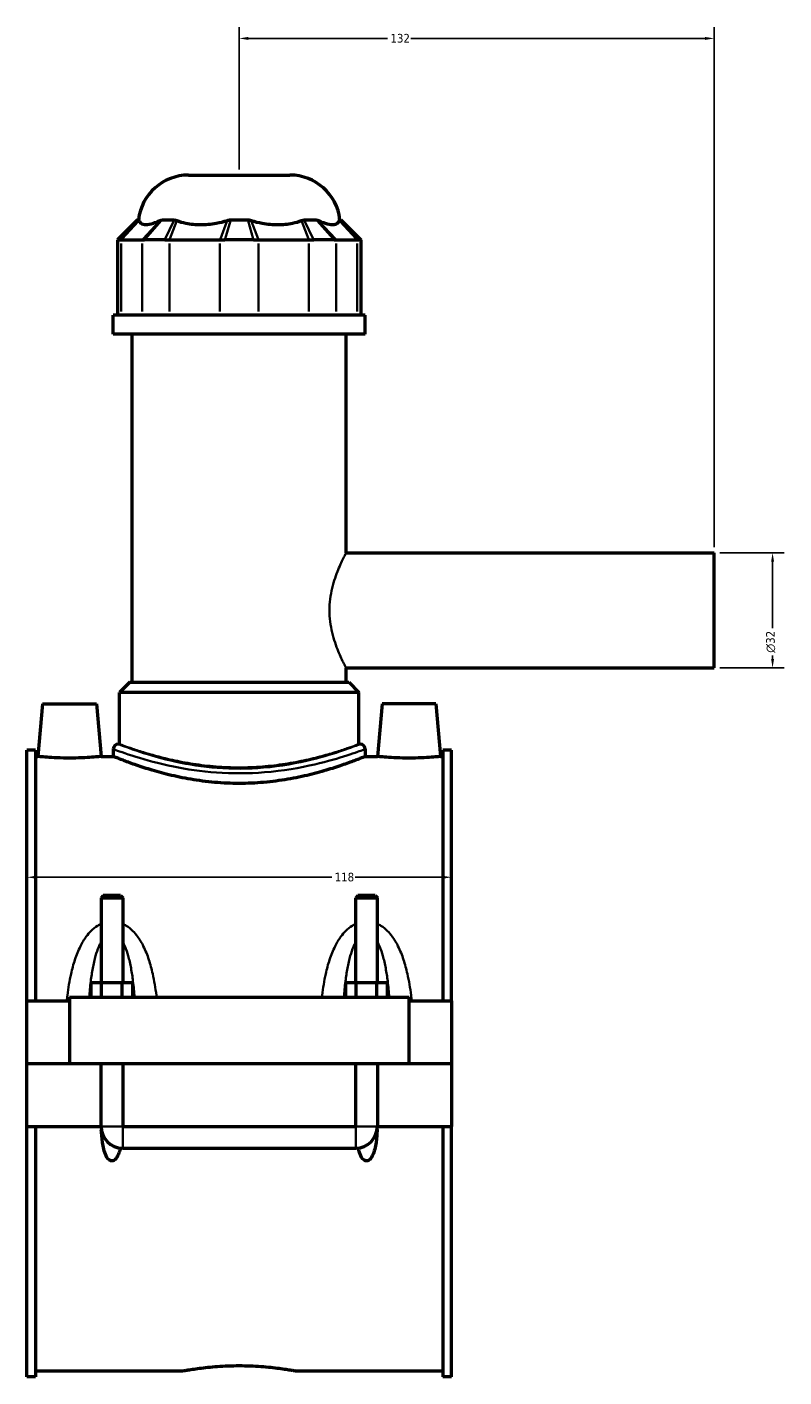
# Model space of a CAD drawing. Header units: millimetres. Extents: x -255 to 976, y -117 to 1166.
# Tile 2 of 9: x -255 to -45, y 260 to 636. Entities that reach past the tile are written whole.
import ezdxf

# ---------------------------------------------------------------- set-up
doc = ezdxf.new("R2010")
doc.units = ezdxf.units.MM
for name, color, linetype, lineweight in [('Dimension (ANSI)', 7, 'Continuous', 25), ('Visible (ANSI)', 7, 'Continuous', 50), ('Visible Narrow (ANSI)', 7, 'Continuous', 35)]:
    doc.layers.add(name, color=color, linetype=linetype, lineweight=lineweight)
doc.styles.add('Note Text (ANSI)', font='tahoma.ttf')
doc.dimstyles.new('Default - mm (ANSI)', dxfattribs={"dimtxt": 2.4, "dimasz": 2.5, "dimexe": 3.175, "dimexo": 1.6002, "dimgap": 0.8, "dimtad": 0, "dimtoh": 1, "dimdec": 0, "dimrnd": 1e-08, "dimzin": 4, "dimdsep": 46, "dimtxsty": 'Note Text (ANSI)', "dimcen": 0.09, "dimdle": 10, "dimclrd": 256, "dimclre": 256, "dimclrt": 5, "dimadec": 1, "dimazin": 1, "dimtfac": 1.27, "dimtofl": 0, "dimtmove": 0, "dimatfit": 3, "dimfxl": 1, "dimtolj": 1, "dimtzin": 4, "dimlwd": -1, "dimlwe": -1, "dimarcsym": 0})

# ---------------------------------------------------------------- blocks, each defined once
blk = doc.blocks.new('*D7')
at = {"layer": 'Defpoints', "color": 0, "transparency": 16777216}
for p in [(-255.45, 399.66), (-137.45, 399.66), (-137.45, 399.17)]:
    blk.add_point(p, dxfattribs=at)
at = {"layer": 'Dimension (ANSI)', "transparency": 16777216}
for p, q in [((-252.95, 399.17), (-170.71, 399.17)), ((-139.95, 399.17), (-164.19, 399.17))]:
    blk.add_line(p, q, dxfattribs=at)
for points in [[(-252.95, 399.59), (-252.95, 398.76), (-255.45, 399.17)], [(-139.95, 399.59), (-139.95, 398.76), (-137.45, 399.17)]]:
    blk.add_solid(points, dxfattribs=at)
at = {"layer": 'Dimension (ANSI)', "color": 5, "transparency": 16777216, "insert": (-169.91, 400.43), "char_height": 2.4, "attachment_point": 1, "style": 'Note Text (ANSI)'}
blk.add_mtext('\\A1;118', dxfattribs=at)
blk = doc.blocks.new('*D8')
at = {"layer": 'Defpoints', "color": 0, "transparency": 16777216}
for p in [(-196.45, 632.36), (-196.45, 594.36), (-64.45, 489.36)]:
    blk.add_point(p, dxfattribs=at)
at = {"layer": 'Dimension (ANSI)', "transparency": 16777216}
for p, q in [((-196.45, 595.96), (-196.45, 635.53)), ((-64.45, 490.96), (-64.45, 635.53)), ((-193.95, 632.36), (-155.2, 632.36)), ((-66.95, 632.36), (-148.7, 632.36))]:
    blk.add_line(p, q, dxfattribs=at)
for points in [[(-193.95, 632.77), (-193.95, 631.94), (-196.45, 632.36)], [(-66.95, 632.77), (-66.95, 631.94), (-64.45, 632.36)]]:
    blk.add_solid(points, dxfattribs=at)
at = {"layer": 'Dimension (ANSI)', "color": 5, "transparency": 16777216, "insert": (-154.4, 633.61), "char_height": 2.4, "attachment_point": 1, "style": 'Note Text (ANSI)'}
blk.add_mtext('\\A1;132', dxfattribs=at)
blk = doc.blocks.new('*D9')
at = {"layer": 'Defpoints', "color": 0, "transparency": 16777216}
for p in [(-64.45, 489.36), (-64.45, 457.36), (-48.18, 457.36)]:
    blk.add_point(p, dxfattribs=at)
at = {"layer": 'Dimension (ANSI)', "transparency": 16777216}
for p, q in [((-62.85, 489.36), (-45, 489.36)), ((-48.18, 486.86), (-48.18, 468.43)), ((-48.18, 459.86), (-48.18, 460.78)), ((-62.85, 457.36), (-45, 457.36))]:
    blk.add_line(p, q, dxfattribs=at)
for points in [[(-48.59, 486.86), (-47.76, 486.86), (-48.18, 489.36)], [(-48.59, 459.86), (-47.76, 459.86), (-48.18, 457.36)]]:
    blk.add_solid(points, dxfattribs=at)
at = {"layer": 'Dimension (ANSI)', "color": 5, "transparency": 16777216, "insert": (-49.98, 461.58), "char_height": 2.4, "attachment_point": 1, "rotation": 90, "style": 'Note Text (ANSI)'}
blk.add_mtext('\\A1;{\\fAIGDT|b0|i0;\\H2.4000;\\ln}\\fTahoma|b0|i0;\\H2.4000;32', dxfattribs=at)

msp = doc.modelspace()

# ---------------------------------------------------------------- linework, layer by layer
at = {"layer": 'Visible (ANSI)'}
for p, q in [((-210.54, 594.36), (-182.35, 594.36)), ((-224.69, 581.97), (-230.29, 576.37)), ((-224.69, 581.97), (-224.34, 581.97)), ((-217.87, 581.97), (-214.48, 581.97)), ((-198.84, 581.97), (-194.05, 581.97)), ((-178.42, 581.97), (-175.03, 581.97)), ((-168.55, 581.97), (-168.2, 581.97)), ((-168.2, 581.97), (-162.6, 576.37)), ((-229.71, 576.37), (-230.29, 576.37)), ((-230.29, 576.37), (-230.29, 555.42)), ((-229.71, 576.37), (-229.23, 576.37)), ((-229.23, 576.37), (-223.42, 576.37)), ((-223.42, 576.37), (-222.79, 576.37)), ((-217.14, 576.37), (-222.79, 576.37)), ((-217.14, 576.37), (-215.84, 576.37)), ((-215.84, 576.37), (-201.8, 576.37)), ((-201.8, 576.37), (-200.44, 576.37)), ((-192.45, 576.37), (-200.44, 576.37)), ((-192.45, 576.37), (-191.09, 576.37)), ((-191.09, 576.37), (-177.06, 576.37)), ((-177.06, 576.37), (-175.75, 576.37)), ((-170.1, 576.37), (-175.75, 576.37)), ((-170.1, 576.37), (-169.48, 576.37)), ((-169.48, 576.37), (-163.67, 576.37)), ((-163.67, 576.37), (-163.18, 576.37)), ((-162.6, 576.37), (-163.18, 576.37)), ((-162.6, 576.37), (-162.6, 555.42)), ((-161.45, 555.42), (-231.45, 555.42)), ((-231.45, 550.11), (-231.45, 555.42)), ((-161.45, 550.11), (-161.45, 555.42)), ((-161.45, 550.11), (-231.45, 550.11)), ((-226.2, 453.36), (-226.2, 550.11)), ((-166.7, 489.36), (-166.7, 550.11)), ((-166.7, 489.36), (-64.45, 489.36)), ((-64.45, 457.36), (-64.45, 489.36)), ((-166.7, 453.36), (-166.7, 457.36)), ((-166.7, 457.36), (-64.45, 457.36)), ((-226.9, 453.36), (-229.7, 450.56)), ((-163.2, 450.56), (-229.7, 450.56)), ((-229.7, 436.17), (-229.7, 450.56)), ((-226.9, 453.36), (-166, 453.36)), ((-166, 453.36), (-163.2, 450.56)), ((-163.2, 436.17), (-163.2, 450.56)), ((-251.15, 447.36), (-252.42, 432.76)), ((-251.15, 447.36), (-236.15, 447.36)), ((-236.15, 447.36), (-234.87, 432.76)), ((-156.75, 447.36), (-158.02, 432.76)), ((-141.75, 447.36), (-156.75, 447.36)), ((-141.75, 447.36), (-140.47, 432.76)), ((-229.7, 436.17), (-230.05, 436.17)), ((-162.85, 436.17), (-163.2, 436.17)), ((-255.45, 364.86), (-255.45, 434.46)), ((-253.09, 434.46), (-255.45, 434.46)), ((-253.09, 434.46), (-253.09, 364.86)), ((-253.09, 432.76), (-252.42, 432.76)), ((-234.87, 432.76), (-231.45, 432.76)), ((-231.45, 434.77), (-231.45, 432.76)), ((-161.45, 434.77), (-161.45, 432.76)), ((-161.45, 432.76), (-158.02, 432.76)), ((-140.47, 432.76), (-139.81, 432.76)), ((-139.81, 434.46), (-139.81, 364.86)), ((-137.45, 434.46), (-139.81, 434.46)), ((-137.45, 364.86), (-137.45, 434.46)), ((-234.25, 394.07), (-234.85, 393.47)), ((-229.45, 394.07), (-234.25, 394.07)), ((-229.45, 394.07), (-228.85, 393.47)), ((-163.45, 394.07), (-164.05, 393.47)), ((-158.65, 394.07), (-163.45, 394.07)), ((-158.65, 394.07), (-158.05, 393.47)), ((-234.85, 393.47), (-228.85, 393.47)), ((-234.85, 393.47), (-234.85, 369.86)), ((-228.85, 393.47), (-228.85, 369.86)), ((-164.05, 393.47), (-158.05, 393.47)), ((-164.05, 369.86), (-164.05, 393.47)), ((-158.05, 369.86), (-158.05, 393.47)), ((-237.62, 365.86), (-237.62, 369.86)), ((-234.73, 369.86), (-237.62, 369.86)), ((-234.73, 365.86), (-234.73, 369.86)), ((-228.96, 369.86), (-234.73, 369.86)), ((-228.96, 365.86), (-228.96, 369.86)), ((-226.07, 369.86), (-228.96, 369.86)), ((-226.07, 365.86), (-226.07, 369.86)), ((-166.82, 365.86), (-166.82, 369.86)), ((-163.93, 369.86), (-166.82, 369.86)), ((-163.93, 365.86), (-163.93, 369.86)), ((-158.16, 369.86), (-163.93, 369.86)), ((-158.16, 365.86), (-158.16, 369.86)), ((-155.27, 369.86), (-158.16, 369.86)), ((-155.27, 365.86), (-155.27, 369.86)), ((-255.45, 364.86), (-243.65, 364.86)), ((-255.45, 347.41), (-255.45, 364.86)), ((-243.65, 365.86), (-149.25, 365.86)), ((-243.65, 365.86), (-243.65, 347.41)), ((-149.25, 347.41), (-149.25, 365.86)), ((-149.25, 364.86), (-137.45, 364.86)), ((-137.45, 364.86), (-137.45, 347.41)), ((-255.45, 347.41), (-243.65, 347.41)), ((-255.45, 329.86), (-255.45, 347.31)), ((-234.85, 347.31), (-255.45, 347.31)), ((-243.65, 347.41), (-149.25, 347.41)), ((-234.85, 347.41), (-234.85, 347.31)), ((-234.85, 329.86), (-234.85, 347.31)), ((-228.85, 347.41), (-228.85, 347.31)), ((-228.85, 347.31), (-228.85, 329.86)), ((-164.05, 347.31), (-228.85, 347.31)), ((-164.05, 347.31), (-164.05, 347.41)), ((-164.05, 329.86), (-164.05, 347.31)), ((-158.05, 347.31), (-158.05, 347.41)), ((-158.05, 347.31), (-158.05, 329.86)), ((-137.45, 347.31), (-158.05, 347.31)), ((-149.25, 347.41), (-137.45, 347.41)), ((-137.45, 347.31), (-137.45, 329.86)), ((-255.45, 260.25), (-255.45, 329.86)), ((-255.45, 329.86), (-234.85, 329.86)), ((-253.09, 329.86), (-253.09, 260.25)), ((-228.85, 329.86), (-164.05, 329.86)), ((-158.05, 329.86), (-137.45, 329.86)), ((-139.81, 329.86), (-139.81, 260.25)), ((-137.45, 260.25), (-137.45, 329.86)), ((-228.85, 323.86), (-164.05, 323.86)), ((-253.09, 260.25), (-255.45, 260.25)), ((-253.09, 261.96), (-212.13, 261.96)), ((-180.77, 261.96), (-139.81, 261.96)), ((-137.45, 260.25), (-139.81, 260.25))]:
    msp.add_line(p, q, dxfattribs=at)
for centre, radius, start, end in [((-210.54, 580.36), 14, 90, 173.3964), ((-182.35, 580.36), 14, 6.6036, 90), ((-230.05, 434.77), 1.4, 90, 180), ((-162.85, 434.77), 1.4, 0, 90), ((-228.85, 329.86), 6, 180, 270), ((-164.05, 329.86), 6, 270, 0)]:
    msp.add_arc(centre, radius, start, end, dxfattribs=at)
for points in [[(-224.34, 581.97), (-224.33, 581.9), (-224.3, 581.82), (-224.28, 581.73)], [(-218.46, 581.73), (-218.27, 581.82), (-218.07, 581.9), (-217.87, 581.97)], [(-214.48, 581.97), (-214.25, 581.9), (-214.02, 581.82), (-213.79, 581.73)], [(-199.75, 581.73), (-199.45, 581.82), (-199.15, 581.9), (-198.84, 581.97)], [(-194.05, 581.97), (-193.74, 581.9), (-193.44, 581.82), (-193.14, 581.73)], [(-179.11, 581.73), (-178.87, 581.82), (-178.64, 581.9), (-178.42, 581.97)], [(-175.03, 581.97), (-174.82, 581.9), (-174.62, 581.82), (-174.43, 581.73)], [(-168.62, 581.73), (-168.59, 581.82), (-168.57, 581.9), (-168.55, 581.97)]]:
    msp.add_open_spline(points, degree=3, dxfattribs=at)
for points, knots in [([(-224.28, 581.73), (-224.19, 581.43), (-224.02, 581.18), (-223.45, 580.73), (-222.95, 580.61), (-222.4, 580.61), (-221.84, 580.61), (-221.13, 580.73), (-219.73, 581.18), (-219.11, 581.43), (-218.46, 581.73)], [-0.735013, -0.735013, -0.735013, -0.735013, -0.434677, -0.434677, 0, 0, 0, 0.434677, 0.434677, 0.735013, 0.735013, 0.735013, 0.735013]), ([(-213.79, 581.73), (-213.02, 581.43), (-212.16, 581.18), (-209.95, 580.73), (-208.54, 580.61), (-207.2, 580.61), (-205.86, 580.61), (-204.35, 580.73), (-201.8, 581.18), (-200.75, 581.43), (-199.75, 581.73)], [-0.735013, -0.735013, -0.735013, -0.735013, -0.434677, -0.434677, 0, 0, 0, 0.434677, 0.434677, 0.735013, 0.735013, 0.735013, 0.735013]), ([(-193.14, 581.73), (-192.14, 581.43), (-191.09, 581.18), (-188.54, 580.73), (-187.04, 580.61), (-185.7, 580.61), (-184.36, 580.61), (-182.95, 580.73), (-180.73, 581.18), (-179.88, 581.43), (-179.11, 581.73)], [-0.735013, -0.735013, -0.735013, -0.735013, -0.434677, -0.434677, 0, 0, 0, 0.434677, 0.434677, 0.735013, 0.735013, 0.735013, 0.735013]), ([(-174.43, 581.73), (-173.79, 581.43), (-173.16, 581.18), (-171.76, 580.73), (-171.05, 580.61), (-170.49, 580.61), (-169.94, 580.61), (-169.45, 580.73), (-168.87, 581.18), (-168.71, 581.43), (-168.62, 581.73)], [-0.735013, -0.735013, -0.735013, -0.735013, -0.434677, -0.434677, 0, 0, 0, 0.434677, 0.434677, 0.735013, 0.735013, 0.735013, 0.735013]), ([(-234.87, 432.76), (-234.87, 432.76), (-235.09, 432.73), (-235.98, 432.65), (-236.65, 432.59), (-238.21, 432.47), (-239.2, 432.41), (-241.36, 432.32), (-242.54, 432.3), (-244.75, 432.3), (-245.93, 432.32), (-248.1, 432.41), (-249.08, 432.47), (-250.64, 432.59), (-251.31, 432.65), (-252.21, 432.73), (-252.42, 432.76), (-252.42, 432.76)], [1.326549, 1.326549, 1.326549, 1.326549, 1.658012, 1.658012, 1.989476, 1.989476, 2.321287, 2.321287, 2.653097, 2.653097, 2.984908, 2.984908, 3.316719, 3.316719, 3.648183, 3.648183, 3.979646, 3.979646, 3.979646, 3.979646]), ([(-161.45, 432.76), (-161.45, 432.76), (-161.66, 432.67), (-162.56, 432.3), (-163.24, 432.03), (-165.04, 431.34), (-166.15, 430.93), (-168.71, 430.04), (-170.16, 429.56), (-173.24, 428.63), (-174.98, 428.14), (-178.77, 427.21), (-180.83, 426.78), (-185.13, 426.04), (-187.38, 425.75), (-191.93, 425.35), (-194.22, 425.25), (-198.67, 425.25), (-200.97, 425.35), (-205.51, 425.75), (-207.76, 426.04), (-212.06, 426.78), (-214.12, 427.21), (-217.92, 428.14), (-219.66, 428.63), (-222.73, 429.56), (-224.18, 430.04), (-226.74, 430.93), (-227.86, 431.34), (-229.65, 432.03), (-230.33, 432.3), (-231.23, 432.67), (-231.45, 432.76), (-231.45, 432.76)], [5.342673, 5.342673, 5.342673, 5.342673, 6.010131, 6.010131, 6.67759, 6.67759, 7.345048, 7.345048, 8.012507, 8.012507, 8.680716, 8.680716, 9.348926, 9.348926, 10.017136, 10.017136, 10.685346, 10.685346, 11.353555, 11.353555, 12.021765, 12.021765, 12.689975, 12.689975, 13.358185, 13.358185, 14.025643, 14.025643, 14.693102, 14.693102, 15.36056, 15.36056, 16.028018, 16.028018, 16.028018, 16.028018]), ([(-140.47, 432.76), (-140.47, 432.76), (-140.69, 432.73), (-141.58, 432.65), (-142.25, 432.59), (-143.81, 432.47), (-144.8, 432.41), (-146.96, 432.32), (-148.14, 432.3), (-149.25, 432.3), (-150.35, 432.3), (-151.53, 432.32), (-153.7, 432.41), (-154.68, 432.47), (-156.24, 432.59), (-156.91, 432.65), (-157.81, 432.73), (-158.02, 432.76), (-158.02, 432.76)], [3.979646, 3.979646, 3.979646, 3.979646, 4.31111, 4.31111, 4.642574, 4.642574, 4.974384, 4.974384, 5.306195, 5.306195, 5.306195, 5.638006, 5.638006, 5.969816, 5.969816, 6.30128, 6.30128, 6.632744, 6.632744, 6.632744, 6.632744]), ([(-229.51, 323.89), (-229.61, 323.48), (-229.73, 323.05), (-230.09, 322.01), (-230.36, 321.4), (-230.89, 320.76), (-231.05, 320.6), (-231.33, 320.43), (-231.43, 320.38), (-231.63, 320.32), (-231.74, 320.3), (-231.95, 320.3), (-232.06, 320.32), (-232.26, 320.38), (-232.36, 320.43), (-232.64, 320.6), (-232.8, 320.76), (-233.34, 321.4), (-233.61, 322.01), (-234.04, 323.27), (-234.2, 323.94), (-234.54, 325.71), (-234.67, 326.94), (-234.76, 328.48), (-234.78, 328.75), (-234.79, 329.02)], [1.539175, 1.539175, 1.539175, 1.539175, 1.665244, 1.665244, 1.859039, 1.859039, 1.922937, 1.922937, 1.954886, 1.954886, 1.986835, 1.986835, 2.018784, 2.018784, 2.050733, 2.050733, 2.11463, 2.11463, 2.308426, 2.308426, 2.502221, 2.502221, 2.870083, 2.870083, 2.946888, 2.946888, 2.946888, 2.946888]), ([(-158.11, 329.02), (-158.12, 328.75), (-158.13, 328.48), (-158.23, 326.94), (-158.35, 325.71), (-158.69, 323.94), (-158.85, 323.27), (-159.29, 322.01), (-159.56, 321.4), (-160.09, 320.76), (-160.25, 320.6), (-160.53, 320.43), (-160.63, 320.38), (-160.83, 320.32), (-160.94, 320.3), (-161.15, 320.3), (-161.26, 320.32), (-161.46, 320.38), (-161.56, 320.43), (-161.84, 320.6), (-162, 320.76), (-162.54, 321.4), (-162.81, 322.01), (-163.17, 323.05), (-163.28, 323.48), (-163.38, 323.89)], [1.026781, 1.026781, 1.026781, 1.026781, 1.103586, 1.103586, 1.471449, 1.471449, 1.665244, 1.665244, 1.859039, 1.859039, 1.922937, 1.922937, 1.954886, 1.954886, 1.986835, 1.986835, 2.018784, 2.018784, 2.050733, 2.050733, 2.11463, 2.11463, 2.308426, 2.308426, 2.434494, 2.434494, 2.434494, 2.434494]), ([(-212.13, 261.96), (-212.13, 261.96), (-212.03, 261.97), (-211.63, 262.05), (-211.33, 262.1), (-210.53, 262.24), (-210.03, 262.32), (-208.88, 262.49), (-208.23, 262.59), (-206.84, 262.77), (-206.05, 262.86), (-204.34, 263.04), (-203.42, 263.12), (-201.49, 263.26), (-200.48, 263.32), (-198.45, 263.39), (-197.43, 263.41), (-195.46, 263.41), (-194.44, 263.39), (-192.41, 263.32), (-191.41, 263.26), (-189.48, 263.12), (-188.55, 263.04), (-186.84, 262.86), (-186.05, 262.77), (-184.66, 262.59), (-184.01, 262.49), (-182.86, 262.32), (-182.36, 262.24), (-181.56, 262.1), (-181.26, 262.05), (-180.86, 261.97), (-180.77, 261.96), (-180.77, 261.96)], [2.368365, 2.368365, 2.368365, 2.368365, 2.664404, 2.664404, 2.960444, 2.960444, 3.256484, 3.256484, 3.552524, 3.552524, 3.848575, 3.848575, 4.144627, 4.144627, 4.440678, 4.440678, 4.736729, 4.736729, 5.032781, 5.032781, 5.328832, 5.328832, 5.624884, 5.624884, 5.920935, 5.920935, 6.216975, 6.216975, 6.513015, 6.513015, 6.809054, 6.809054, 7.105094, 7.105094, 7.105094, 7.105094])]:
    msp.add_open_spline(points, degree=3, knots=knots, dxfattribs=at)
at = {"layer": 'Visible Narrow (ANSI)'}
for p, q in [((-229.44, 576.65), (-224.61, 581.69)), ((-228.98, 576.63), (-224.52, 581.46)), ((-218.71, 581.46), (-223.17, 576.63)), ((-218.11, 581.69), (-222.55, 576.65)), ((-217.01, 576.65), (-214.61, 581.69)), ((-215.74, 576.63), (-213.89, 581.46)), ((-199.86, 581.46), (-201.7, 576.63)), ((-198.92, 581.69), (-200.36, 576.65)), ((-192.53, 576.65), (-193.97, 581.69)), ((-191.19, 576.63), (-193.04, 581.46)), ((-179, 581.46), (-177.16, 576.63)), ((-178.28, 581.69), (-175.88, 576.65)), ((-170.35, 576.65), (-174.78, 581.69)), ((-169.73, 576.63), (-174.18, 581.46)), ((-168.37, 581.46), (-163.91, 576.63)), ((-168.28, 581.69), (-163.45, 576.65)), ((-229.23, 556.46), (-229.23, 575.32)), ((-223.42, 575.32), (-223.42, 556.46)), ((-215.84, 556.46), (-215.84, 575.32)), ((-201.8, 575.32), (-201.8, 556.46)), ((-191.09, 556.46), (-191.09, 575.32)), ((-177.06, 575.32), (-177.06, 556.46)), ((-169.48, 556.46), (-169.48, 575.32)), ((-163.67, 575.32), (-163.67, 556.46)), ((-234.81, 329.86), (-228.88, 329.86)), ((-228.85, 323.89), (-228.85, 329.82)), ((-164.05, 323.89), (-164.05, 329.82)), ((-158.08, 329.86), (-164.01, 329.86))]:
    msp.add_line(p, q, dxfattribs=at)
for points, knots in [([(-166.7, 457.36), (-166.7, 457.36), (-166.75, 457.46), (-166.97, 457.87), (-167.14, 458.19), (-167.56, 459.01), (-167.81, 459.52), (-168.35, 460.69), (-168.65, 461.35), (-169.51, 463.44), (-170.15, 465.21), (-170.85, 468.15), (-171.04, 469.18), (-171.3, 471.27), (-171.37, 472.33), (-171.37, 474.39), (-171.3, 475.44), (-171.04, 477.53), (-170.85, 478.56), (-170.15, 481.5), (-169.51, 483.27), (-168.65, 485.37), (-168.35, 486.03), (-167.81, 487.19), (-167.56, 487.7), (-167.14, 488.53), (-166.97, 488.84), (-166.75, 489.26), (-166.7, 489.36), (-166.7, 489.36)], [2.469261, 2.469261, 2.469261, 2.469261, 2.777328, 2.777328, 3.085395, 3.085395, 3.393462, 3.393462, 3.701529, 3.701529, 4.320025, 4.320025, 4.629273, 4.629273, 4.938521, 4.938521, 5.247769, 5.247769, 5.557018, 5.557018, 6.175514, 6.175514, 6.483581, 6.483581, 6.791648, 6.791648, 7.099715, 7.099715, 7.407782, 7.407782, 7.407782, 7.407782]), ([(-162.85, 436.17), (-162.85, 436.17), (-162.99, 436.12), (-163.97, 435.74), (-165.5, 435.15), (-169.94, 433.63), (-172.85, 432.72), (-180.2, 430.91), (-184.81, 430.05), (-193.92, 429.28), (-198.32, 429.26), (-206.61, 429.89), (-210.49, 430.51), (-217.96, 432.12), (-221.41, 433.15), (-227.01, 434.99), (-228.97, 435.76), (-229.93, 436.13), (-230.05, 436.17), (-230.04, 436.17)], [16.011047, 16.011047, 16.011047, 16.011047, 16.551878, 16.551878, 17.856383, 17.856383, 19.162455, 19.162455, 20.667883, 20.667883, 21.963598, 21.963598, 23.205133, 23.205133, 24.634596, 24.634596, 26.208134, 26.208134, 26.68507, 26.68507, 26.68507, 26.68507]), ([(-163.2, 436.17), (-163.2, 436.17), (-163.4, 436.1), (-164.25, 435.78), (-164.9, 435.55), (-166.6, 434.95), (-167.66, 434.59), (-170.09, 433.82), (-171.47, 433.41), (-174.4, 432.6), (-176.06, 432.18), (-179.67, 431.39), (-181.62, 431.01), (-185.71, 430.39), (-187.85, 430.13), (-192.16, 429.8), (-194.34, 429.71), (-198.56, 429.71), (-200.73, 429.8), (-205.05, 430.13), (-207.18, 430.39), (-211.27, 431.01), (-213.23, 431.39), (-216.84, 432.18), (-218.49, 432.6), (-221.42, 433.41), (-222.8, 433.82), (-225.23, 434.59), (-226.29, 434.95), (-227.99, 435.55), (-228.64, 435.78), (-229.49, 436.1), (-229.7, 436.17), (-229.7, 436.17)], [5.063839, 5.063839, 5.063839, 5.063839, 5.696578, 5.696578, 6.329317, 6.329317, 6.962056, 6.962056, 7.594796, 7.594796, 8.228016, 8.228016, 8.861237, 8.861237, 9.494457, 9.494457, 10.127678, 10.127678, 10.760899, 10.760899, 11.394119, 11.394119, 12.02734, 12.02734, 12.66056, 12.66056, 13.293299, 13.293299, 13.926039, 13.926039, 14.558778, 14.558778, 15.191517, 15.191517, 15.191517, 15.191517]), ([(-231.44, 434.77), (-231.45, 434.77), (-231.33, 434.73), (-230.33, 434.36), (-228.28, 433.61), (-222.45, 431.79), (-218.86, 430.78), (-211.08, 429.2), (-207.03, 428.59), (-198.4, 427.97), (-193.81, 427.99), (-184.33, 428.75), (-179.52, 429.59), (-171.87, 431.37), (-168.84, 432.27), (-164.21, 433.76), (-162.62, 434.34), (-161.6, 434.72), (-161.45, 434.77), (-161.45, 434.77)], [-26.68507, -26.68507, -26.68507, -26.68507, -26.208134, -26.208134, -24.634596, -24.634596, -23.205133, -23.205133, -21.963598, -21.963598, -20.667883, -20.667883, -19.162455, -19.162455, -17.856383, -17.856383, -16.551878, -16.551878, -16.011047, -16.011047, -16.011047, -16.011047]), ([(-234.85, 386.22), (-235.2, 386.06), (-235.53, 385.88), (-236.51, 385.27), (-237.11, 384.77), (-238.13, 383.76), (-238.56, 383.25), (-239.58, 381.89), (-240.11, 380.99), (-241.19, 378.84), (-241.7, 377.56), (-242.55, 374.97), (-242.9, 373.66), (-243.63, 370.37), (-243.96, 368.36), (-244.28, 365.84), (-244.34, 365.35), (-244.4, 364.86)], [-2.948988, -2.948988, -2.948988, -2.948988, -2.833787, -2.833787, -2.599975, -2.599975, -2.39915, -2.39915, -2.086513, -2.086513, -1.680084, -1.680084, -1.286555, -1.286555, -0.707553, -0.707553, -0.567667, -0.567667, -0.567667, -0.567667]), ([(-219.41, 365.86), (-219.43, 366.02), (-219.45, 366.17), (-219.73, 368.36), (-220.06, 370.37), (-220.8, 373.66), (-221.14, 374.97), (-221.99, 377.56), (-222.5, 378.84), (-223.58, 380.99), (-224.12, 381.89), (-225.13, 383.25), (-225.56, 383.76), (-226.58, 384.77), (-227.18, 385.27), (-228.16, 385.88), (-228.5, 386.06), (-228.85, 386.22)], [-5.855929, -5.855929, -5.855929, -5.855929, -5.810695, -5.810695, -5.231693, -5.231693, -4.838164, -4.838164, -4.431735, -4.431735, -4.119097, -4.119097, -3.918272, -3.918272, -3.68446, -3.68446, -3.569259, -3.569259, -3.569259, -3.569259]), ([(-164.05, 386.22), (-164.4, 386.06), (-164.73, 385.88), (-165.71, 385.27), (-166.31, 384.77), (-167.33, 383.76), (-167.76, 383.25), (-168.78, 381.89), (-169.31, 380.99), (-170.39, 378.84), (-170.9, 377.56), (-171.75, 374.97), (-172.1, 373.66), (-172.83, 370.37), (-173.16, 368.36), (-173.44, 366.17), (-173.46, 366.02), (-173.48, 365.86)], [-2.948988, -2.948988, -2.948988, -2.948988, -2.833787, -2.833787, -2.599975, -2.599975, -2.39915, -2.39915, -2.086513, -2.086513, -1.680084, -1.680084, -1.286555, -1.286555, -0.707553, -0.707553, -0.662319, -0.662319, -0.662319, -0.662319]), ([(-148.5, 364.86), (-148.55, 365.35), (-148.61, 365.84), (-148.93, 368.36), (-149.26, 370.37), (-150, 373.66), (-150.34, 374.97), (-151.19, 377.56), (-151.7, 378.84), (-152.78, 380.99), (-153.32, 381.89), (-154.33, 383.25), (-154.76, 383.76), (-155.78, 384.77), (-156.38, 385.27), (-157.36, 385.88), (-157.7, 386.06), (-158.05, 386.22)], [-5.95058, -5.95058, -5.95058, -5.95058, -5.810695, -5.810695, -5.231693, -5.231693, -4.838164, -4.838164, -4.431735, -4.431735, -4.119097, -4.119097, -3.918272, -3.918272, -3.68446, -3.68446, -3.569259, -3.569259, -3.569259, -3.569259]), ([(-238.16, 365.86), (-238.04, 367.35), (-237.9, 368.83), (-237.56, 371.5), (-237.38, 372.7), (-236.94, 375.08), (-236.68, 376.26), (-236.12, 378.23), (-235.84, 379.06), (-235.32, 380.31), (-235.1, 380.78), (-234.85, 381.21), (-234.85, 381.21), (-234.85, 381.22)], [0.819533, 0.819533, 0.819533, 0.819533, 1.286555, 1.286555, 1.680084, 1.680084, 2.086513, 2.086513, 2.39915, 2.39915, 2.599975, 2.599975, 2.601781, 2.601781, 2.601781, 2.601781]), ([(-228.85, 381.22), (-228.84, 381.21), (-228.84, 381.21), (-228.6, 380.78), (-228.37, 380.31), (-227.85, 379.06), (-227.57, 378.23), (-227.01, 376.26), (-226.75, 375.08), (-226.31, 372.7), (-226.13, 371.5), (-225.8, 368.83), (-225.65, 367.35), (-225.53, 365.86)], [3.916467, 3.916467, 3.916467, 3.916467, 3.918272, 3.918272, 4.119097, 4.119097, 4.431735, 4.431735, 4.838164, 4.838164, 5.231693, 5.231693, 5.698714, 5.698714, 5.698714, 5.698714]), ([(-167.36, 365.86), (-167.24, 367.35), (-167.1, 368.83), (-166.76, 371.5), (-166.58, 372.7), (-166.14, 375.08), (-165.88, 376.26), (-165.32, 378.23), (-165.04, 379.06), (-164.52, 380.31), (-164.3, 380.78), (-164.05, 381.21), (-164.05, 381.21), (-164.05, 381.22)], [0.819533, 0.819533, 0.819533, 0.819533, 1.286555, 1.286555, 1.680084, 1.680084, 2.086513, 2.086513, 2.39915, 2.39915, 2.599975, 2.599975, 2.601781, 2.601781, 2.601781, 2.601781]), ([(-158.05, 381.22), (-158.04, 381.21), (-158.04, 381.21), (-157.8, 380.78), (-157.57, 380.31), (-157.05, 379.06), (-156.77, 378.23), (-156.21, 376.26), (-155.95, 375.08), (-155.51, 372.7), (-155.33, 371.5), (-155, 368.83), (-154.85, 367.35), (-154.73, 365.86)], [3.916467, 3.916467, 3.916467, 3.916467, 3.918272, 3.918272, 4.119097, 4.119097, 4.431735, 4.431735, 4.838164, 4.838164, 5.231693, 5.231693, 5.698714, 5.698714, 5.698714, 5.698714])]:
    msp.add_open_spline(points, degree=3, knots=knots, dxfattribs=at)

# ---------------------------------------------------------------- dimensions: what is measured, and where the dimension line sits
at = {"layer": 'Dimension (ANSI)'}
for base, p1, p2, override, picture, middle in [((-196.45, 632.36), (-64.45, 489.36), (-196.45, 594.36), {"dimgap": 0.8, "dimtoh": 0, "dimdec": 0, "dimtol": 0, "dimlim": 0, "dimtp": 0, "dimtm": 0, "dimtdec": 2, "dimatfit": 1}, '*D8', (-151.95, 632.36)), ((-137.45, 399.17), (-255.45, 399.66), (-137.45, 399.66), {"dimgap": 0.8, "dimtoh": 0, "dimdec": 0, "dimse1": 1, "dimse2": 1, "dimtol": 0, "dimlim": 0, "dimtp": 0, "dimtm": 0, "dimtdec": 2, "dimatfit": 1}, '*D7', (-167.45, 399.17))]:
    dim = msp.add_linear_dim(base=base, p1=p1, p2=p2, angle=180, dimstyle='Default - mm (ANSI)', override=override, dxfattribs=at)
    dim.commit()
    dim.dimension.update_dxf_attribs({"geometry": picture, "text_midpoint": middle, "dimtype": 160})
dim = msp.add_linear_dim(base=(-48.18, 457.36), p1=(-64.45, 489.36), p2=(-64.45, 457.36), angle=90, text='{\\fAIGDT|b0|i0;\\H2.4000;\\ln}\\fTahoma|b0|i0;\\H2.4000;<>', dimstyle='Default - mm (ANSI)', override={"dimgap": 0.8, "dimtoh": 0, "dimdec": 0, "dimtol": 0, "dimlim": 0, "dimtp": 0, "dimtm": 0, "dimtdec": 2, "dimatfit": 1}, dxfattribs=at)
dim.commit()
dim.dimension.update_dxf_attribs({"geometry": '*D9', "text_midpoint": (-48.18, 464.6), "dimtype": 160})

doc.saveas('drawing.dxf')
